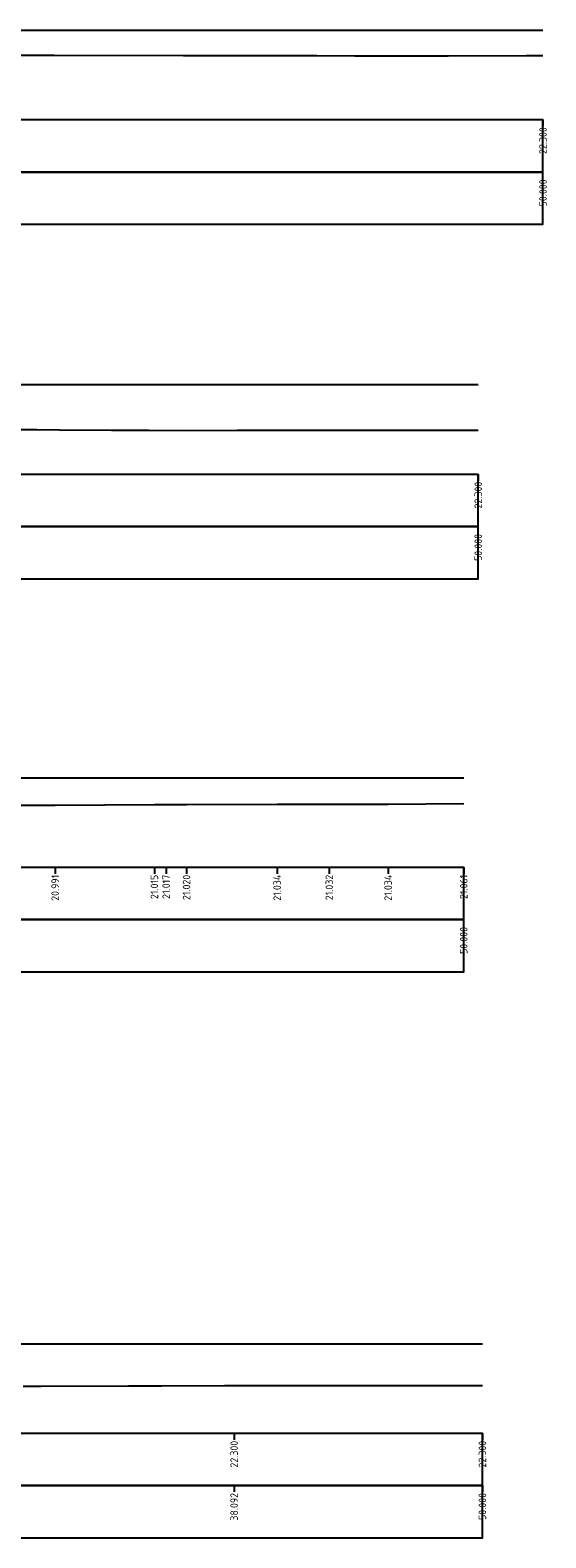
# Model space of a CAD drawing. Header units: metres. Extents: x 161377 to 162521, y 378914 to 379231.
# Tile 69 of 77: x 162169 to 162193, y 378993 to 379066. Entities that reach past the tile are written whole.
import ezdxf

# ---------------------------------------------------------------- set-up
doc = ezdxf.new("R2010")
doc.units = ezdxf.units.M
doc.layers.add('C3D-LABELS', color=7, linetype='Continuous', lineweight=25)
doc.layers.add('X-XX-AL-DETAIL2-G', color=7, linetype='Continuous', lineweight=25)
doc.layers.add('C3D-SECTION', color=7, linetype='Continuous')
doc.styles.add('NLCS-ISO', font='NLCS-ISO.ttf')

msp = doc.modelspace()

# ---------------------------------------------------------------- linework, layer by layer
at = {"layer": 'C3D-SECTION', "color": 7, "linetype": 'Continuous', "lineweight": -3}
for points in [[(162093.3, 379065.577), (162108.759, 379065.577), (162142.467, 379065.577), (162143.3, 379065.577), (162168.508, 379065.577), (162193.3, 379065.577)], [(162167.838, 379064.382), (162169.856, 379064.381), (162176.059, 379064.367), (162176.155, 379064.367), (162176.471, 379064.366), (162182.454, 379064.355), (162184.279, 379064.354), (162188.753, 379064.354), (162192.5, 379064.361), (162193.3, 379064.364)], [(162090.194, 379048.596), (162095.649, 379048.596), (162131.501, 379048.596), (162140.194, 379048.596), (162190.194, 379048.596)], [(162168.241, 379046.447), (162169.031, 379046.443), (162170.119, 379046.436), (162172.611, 379046.423), (162174.418, 379046.413), (162176.191, 379046.407), (162178.634, 379046.411), (162179.771, 379046.412), (162180.595, 379046.413), (162183.351, 379046.416), (162186.772, 379046.417), (162186.931, 379046.417), (162187.15, 379046.416), (162190.194, 379046.408)], [(162089.501, 379029.77), (162139.501, 379029.77), (162189.501, 379029.77)], [(162166.282, 379028.452), (162169.906, 379028.461), (162174.667, 379028.485), (162175.229, 379028.486), (162176.206, 379028.49), (162180.552, 379028.503), (162183.051, 379028.501), (162185.874, 379028.504), (162189.501, 379028.53)], [(162090.397, 379002.657), (162133.933, 379002.657), (162140.397, 379002.657), (162165.328, 379002.657), (162178.489, 379002.657), (162190.397, 379002.657)], [(162168.375, 379000.627), (162169.24, 379000.63), (162173.431, 379000.638), (162173.637, 379000.638), (162175.016, 379000.644), (162178.034, 379000.653), (162178.487, 379000.654), (162182.431, 379000.651), (162183.542, 379000.657), (162186.828, 379000.657), (162188.598, 379000.657), (162190.397, 379000.661)]]:
    msp.add_lwpolyline(points, dxfattribs=at)
at = {"layer": 'X-XX-AL-DETAIL2-G', "color": 7, "linetype": 'Continuous', "lineweight": -3}
for p, q in [((162193.3, 379061.277), (162193.3, 379060.977)), ((162190.194, 379044.296), (162190.194, 379043.996)), ((162169.906, 379025.47), (162169.906, 379025.17)), ((162174.667, 379025.47), (162174.667, 379025.17)), ((162175.229, 379025.47), (162175.229, 379025.17)), ((162176.206, 379025.47), (162176.206, 379025.17)), ((162180.552, 379025.47), (162180.552, 379025.17)), ((162183.051, 379025.47), (162183.051, 379025.17)), ((162185.874, 379025.47), (162185.874, 379025.17)), ((162189.501, 379025.47), (162189.501, 379025.17)), ((162178.489, 378998.357), (162178.489, 378998.057)), ((162190.397, 378998.357), (162190.397, 378998.057)), ((162178.489, 378995.857), (162178.489, 378995.557)), ((162190.397, 378995.857), (162190.397, 378995.557))]:
    msp.add_line(p, q, dxfattribs=at)
for points in [[(162093.3, 379058.777), (162193.3, 379058.777), (162193.3, 379061.277), (162093.3, 379061.277)], [(162093.3, 379056.277), (162193.3, 379056.277), (162193.3, 379058.777), (162093.3, 379058.777)], [(162090.194, 379041.796), (162190.194, 379041.796), (162190.194, 379044.296), (162090.194, 379044.296)], [(162090.194, 379039.296), (162190.194, 379039.296), (162190.194, 379041.796), (162090.194, 379041.796)], [(162089.501, 379022.97), (162189.501, 379022.97), (162189.501, 379025.47), (162089.501, 379025.47)], [(162089.501, 379020.47), (162189.501, 379020.47), (162189.501, 379022.97), (162089.501, 379022.97)], [(162090.397, 378995.857), (162190.397, 378995.857), (162190.397, 378998.357), (162090.397, 378998.357)], [(162090.397, 378993.357), (162190.397, 378993.357), (162190.397, 378995.857), (162090.397, 378995.857)]]:
    msp.add_3dface(points, dxfattribs=at)

# ---------------------------------------------------------------- texts
at = {"layer": 'C3D-LABELS', "color": 7, "linetype": 'Continuous', "lineweight": 25, "char_height": 0.36, "attachment_point": 6, "rotation": 90, "style": 'NLCS-ISO'}
for s, insert in [('22.300', (162193.3, 379060.927)), ('50.000', (162193.3, 379058.427)), ('22.300', (162190.194, 379043.946)), ('50.000', (162190.194, 379041.446)), ('20.991', (162169.906, 379025.12)), ('21.015', (162174.667, 379025.12)), ('21.017', (162175.229, 379025.12)), ('21.020', (162176.206, 379025.12)), ('21.034', (162180.552, 379025.12)), ('21.032', (162183.051, 379025.12)), ('21.034', (162185.874, 379025.12)), ('21.061', (162189.501, 379025.12)), ('50.000', (162189.501, 379022.62)), ('22.300', (162178.489, 378998.007)), ('22.300', (162190.397, 378998.007)), ('38.092', (162178.489, 378995.507)), ('50.000', (162190.397, 378995.507))]:
    msp.add_mtext(s, dxfattribs=dict(at, insert=insert))

doc.saveas('drawing.dxf')
